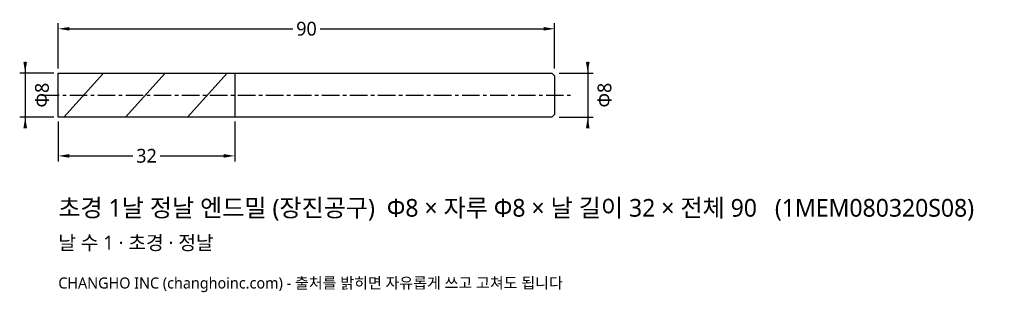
# Model space of a CAD drawing. Header units: millimetres. Extents: x -7 to 172, y -36 to 14.
import ezdxf

# ---------------------------------------------------------------- set-up
doc = ezdxf.new("R2010")
doc.units = ezdxf.units.MM
doc.linetypes.add('CENTER', pattern=[5.08, 3.175, -0.635, 0.635, -0.635])
for name, color, linetype in [('문자', 7, 'CONTINUOUS'), ('외형선', 7, 'CONTINUOUS'), ('중심선', 1, 'CENTER'), ('참고선', 8, 'CONTINUOUS'), ('치수', 4, 'CONTINUOUS')]:
    doc.layers.add(name, color=color, linetype=linetype)
doc.styles.add('CH_KOR', font='malgun.ttf')
doc.dimstyles.new('CH_DIM', dxfattribs={"dimtxt": 2.5, "dimasz": 2, "dimexe": 1, "dimexo": 0.8, "dimgap": 0.8, "dimtad": 1, "dimdec": 1, "dimdsep": 46, "dimtxsty": 'CH_KOR', "dimcen": 2.5, "dimclrd": 4, "dimclre": 4, "dimclrt": 4, "dimazin": 3, "dimtfac": 1, "dimtmove": 0, "dimatfit": 3})

# ---------------------------------------------------------------- blocks, each defined once
blk = doc.blocks.new('_CLOSEDFILLED')
at = {"color": 0, "linetype": 'BYBLOCK'}
blk.add_solid([(-1, 0.164), (0, 0), (-1, -0.164)], dxfattribs=at)
blk = doc.blocks.new('*D1')
at = {"color": 4}
for p, q in [((-6, 6), (-6, -6)), ((-0.8, 4), (-7, 4)), ((-0.8, -4), (-7, -4))]:
    blk.add_line(p, q, dxfattribs=at)
at = {"layer": 'Defpoints'}
for p in [(-6, 4), (0, 4), (0, -4)]:
    blk.add_point(p, dxfattribs=at)
at = {"layer": '치수', "color": 4, "xscale": 2, "yscale": 2}
for p, rotation in [((-6, 4), 270), ((-6, -4), 90)]:
    blk.add_blockref('_CLOSEDFILLED', p, dxfattribs=dict(at, rotation=rotation))
at = {"layer": '치수', "color": 4, "insert": (-2.95, 0), "char_height": 2.5, "attachment_point": 5, "rotation": 90, "style": 'CH_KOR'}
blk.add_mtext('Φ8', dxfattribs=at)
blk = doc.blocks.new('*D2')
at = {"color": 4}
for p, q in [((96, 6), (96, -6)), ((90.8, 4), (97, 4)), ((90.8, -4), (97, -4))]:
    blk.add_line(p, q, dxfattribs=at)
at = {"layer": 'Defpoints'}
for p in [(90, 4), (96, 4), (90, -4)]:
    blk.add_point(p, dxfattribs=at)
at = {"layer": '치수', "color": 4, "xscale": 2, "yscale": 2}
for p, rotation in [((96, 4), 270), ((96, -4), 90)]:
    blk.add_blockref('_CLOSEDFILLED', p, dxfattribs=dict(at, rotation=rotation))
at = {"layer": '치수', "color": 4, "insert": (99.05, 0), "char_height": 2.5, "attachment_point": 5, "rotation": 90, "style": 'CH_KOR'}
blk.add_mtext('Φ8', dxfattribs=at)
blk = doc.blocks.new('*D3')
at = {"color": 4}
for p, q in [((0, -4.8), (0, -12)), ((32, -4.8), (32, -12)), ((2, -11), (13.5, -11)), ((18.5, -11), (30, -11))]:
    blk.add_line(p, q, dxfattribs=at)
at = {"layer": 'Defpoints'}
for p in [(0, -4), (32, -4), (0, -11)]:
    blk.add_point(p, dxfattribs=at)
at = {"layer": '치수', "color": 4, "xscale": 2, "yscale": 2, "rotation": 180}
blk.add_blockref('_CLOSEDFILLED', (0, -11), dxfattribs=at)
at = {"layer": '치수', "color": 4, "xscale": 2, "yscale": 2}
blk.add_blockref('_CLOSEDFILLED', (32, -11), dxfattribs=at)
at = {"layer": '치수', "color": 4, "insert": (16, -11), "char_height": 2.5, "attachment_point": 5, "style": 'CH_KOR'}
blk.add_mtext('32', dxfattribs=at)
blk = doc.blocks.new('*D4')
at = {"color": 4}
for p, q in [((0, 4.8), (0, 13)), ((90, 4.8), (90, 13)), ((2, 12), (42.5, 12)), ((47.5, 12), (88, 12))]:
    blk.add_line(p, q, dxfattribs=at)
at = {"layer": 'Defpoints'}
for p in [(0, 12), (0, 4), (90, 4)]:
    blk.add_point(p, dxfattribs=at)
at = {"layer": '치수', "color": 4, "xscale": 2, "yscale": 2, "rotation": 180}
blk.add_blockref('_CLOSEDFILLED', (0, 12), dxfattribs=at)
at = {"layer": '치수', "color": 4, "xscale": 2, "yscale": 2}
blk.add_blockref('_CLOSEDFILLED', (90, 12), dxfattribs=at)
at = {"layer": '치수', "color": 4, "insert": (45, 12), "char_height": 2.5, "attachment_point": 5, "style": 'CH_KOR'}
blk.add_mtext('90', dxfattribs=at)

msp = doc.modelspace()

# ---------------------------------------------------------------- linework, layer by layer
at = {"layer": '외형선'}
msp.add_lwpolyline([(0, 4), (32, 4), (32, 4), (89.5, 4), (90, 3.5), (90, -3.5), (89.5, -4), (32, -4), (32, -4), (0, -4)], close=True, dxfattribs=at)
at = {"layer": '중심선'}
msp.add_line((-3, 0), (93, 0), dxfattribs=at)
at = {"layer": '참고선'}
for p, q in [((1, -4), (8.2, 4)), ((12.2, -4), (19.4, 4)), ((23.4, -4), (30.6, 4)), ((32, 4), (32, -4))]:
    msp.add_line(p, q, dxfattribs=at)

# ---------------------------------------------------------------- texts
at = {"layer": '문자', "style": 'CH_KOR'}
for s, height, p in [('초경 1날 정날 엔드밀 (장진공구)  Φ8 × 자루 Φ8 × 날 길이 32 × 전체 90   (1MEM080320S08)', 3.2, (0, -22)), ('날 수 1 · 초경 · 정날', 2.56, (0, -28)), ('CHANGHO INC (changhoinc.com) - 출처를 밝히면 자유롭게 쓰고 고쳐도 됩니다', 2, (0, -35))]:
    msp.add_text(s, height=height, dxfattribs=at).set_placement(p)

# ---------------------------------------------------------------- dimensions: what is measured, and where the dimension line sits
at = {"layer": '치수'}
for base, p1, p2, text, picture, middle in [((0, 12), (0, 4), (90, 4), '90', '*D4', (45, 12)), ((0, -11), (0, -4), (32, -4), '32', '*D3', (16, -11))]:
    dim = msp.add_linear_dim(base=base, p1=p1, p2=p2, text=text, dimstyle='CH_DIM', override={"dimscale": 1}, dxfattribs=at)
    dim.commit()
    dim.dimension.update_dxf_attribs({"geometry": picture, "text_midpoint": middle})
for base, p1, p2, picture, middle in [((-6, 4), (0, 4), (0, -4), '*D1', (-2.95, 0)), ((96, 4), (90, 4), (90, -4), '*D2', (99.05, 0))]:
    dim = msp.add_linear_dim(base=base, p1=p1, p2=p2, angle=90, text='Φ8', dimstyle='CH_DIM', override={"dimscale": 1}, dxfattribs=at)
    dim.commit()
    dim.dimension.update_dxf_attribs({"geometry": picture, "text_midpoint": middle})

doc.saveas('drawing.dxf')
